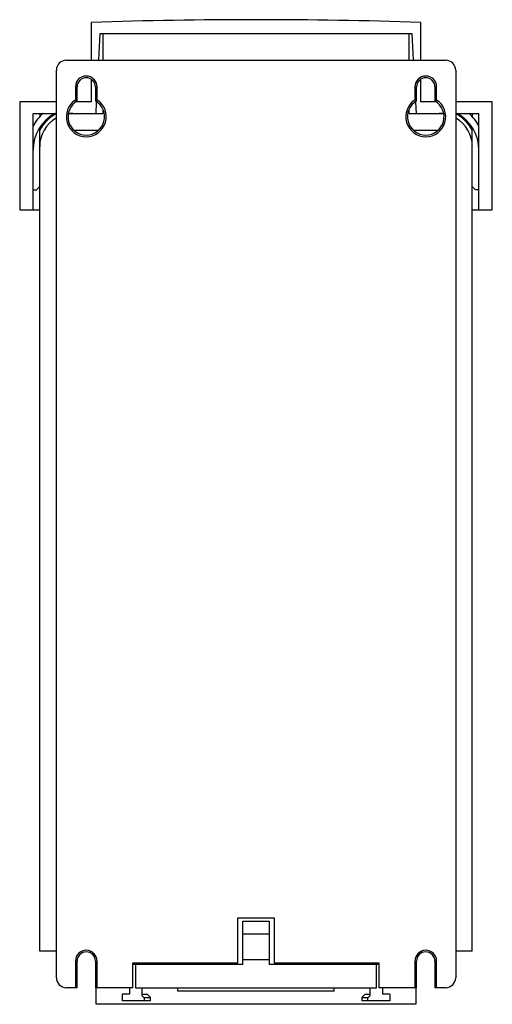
# Model space of a CAD drawing. Header units: millimetres. Extents: x 52 to 194, y 23 to 319.
import ezdxf

# ---------------------------------------------------------------- set-up
doc = ezdxf.new("R2010")
doc.units = ezdxf.units.MM
doc.header["$LTSCALE"] = 22.375614
doc.layers.get('0').update_dxf_attribs({"linetype": 'CONTINUOUS'})

msp = doc.modelspace()

# ---------------------------------------------------------------- linework, layer by layer
at = {"color": 7, "linetype": 'CONTINUOUS'}
for p, q in [((73.54, 318.29), (73.54, 306.9)), ((172.54, 306.9), (172.54, 318.29)), ((75.79, 306.9), (76.21, 314.9)), ((76.21, 314.9), (169.86, 314.9)), ((77.04, 314.9), (77.04, 306.9)), ((169.04, 306.9), (169.04, 314.9)), ((169.86, 314.9), (170.28, 306.9)), ((66.04, 306.9), (180.04, 306.9)), ((63.04, 30.9), (63.04, 303.9)), ((183.04, 303.9), (183.04, 30.9)), ((73.54, 301.09), (73.54, 294.4)), ((172.54, 294.4), (172.54, 301.03)), ((68.79, 298.9), (68.79, 294.94)), ((68.79, 298.9), (69.29, 298.9)), ((69.29, 294.66), (69.29, 298.9)), ((74.79, 298.9), (74.79, 294.66)), ((74.79, 298.9), (75.29, 298.9)), ((75.29, 294.94), (75.29, 298.9)), ((170.79, 298.9), (170.79, 294.94)), ((170.79, 298.9), (171.29, 298.9)), ((171.29, 294.66), (171.29, 298.9)), ((176.79, 298.9), (176.79, 294.66)), ((176.79, 298.9), (177.29, 298.9)), ((177.29, 294.94), (177.29, 298.9)), ((52.04, 294.4), (52.04, 261.9)), ((63.04, 294.4), (52.04, 294.4)), ((73.54, 294.4), (69.02, 294.4)), ((74.96, 290.9), (75.13, 294.31)), ((170.94, 294.31), (171.12, 290.9)), ((177.05, 294.4), (172.54, 294.4)), ((194.04, 294.4), (183.04, 294.4)), ((194.04, 261.9), (194.04, 294.4)), ((56.04, 261.9), (56.04, 290.9)), ((56.04, 290.9), (63.04, 290.9)), ((58.04, 290.9), (58.04, 289.91)), ((66.8, 290.9), (77.04, 290.9)), ((77.04, 291.76), (77.04, 290.9)), ((169.04, 290.9), (169.04, 291.76)), ((169.04, 290.9), (179.27, 290.9)), ((183.04, 290.9), (190.04, 290.9)), ((188.04, 290.9), (188.04, 289.91)), ((190.04, 261.9), (190.04, 290.9)), ((58.04, 38.9), (58.04, 286.68)), ((68.52, 285.9), (75.55, 285.9)), ((170.52, 285.9), (177.55, 285.9)), ((188.04, 38.9), (188.04, 286.68)), ((56.04, 267.9), (57.04, 267.9)), ((57.04, 267.9), (58.04, 268.9)), ((188.04, 268.9), (189.04, 267.9)), ((190.04, 267.9), (189.04, 267.9)), ((52.04, 261.9), (58.04, 261.9)), ((188.04, 261.9), (194.04, 261.9)), ((117.54, 48.9), (128.54, 48.9)), ((117.54, 35.4), (117.54, 48.9)), ((119.04, 47.9), (127.04, 47.9)), ((119.04, 34.9), (119.04, 47.9)), ((127.04, 47.9), (127.04, 34.9)), ((128.54, 48.9), (128.54, 35.4)), ((119.04, 44.13), (127.04, 44.13)), ((63.04, 38.9), (58.04, 38.9)), ((188.04, 38.9), (183.04, 38.9)), ((68.79, 35.9), (69.29, 35.9)), ((68.79, 35.9), (68.79, 27.9)), ((69.29, 27.9), (69.29, 35.9)), ((74.79, 35.9), (75.29, 35.9)), ((74.79, 35.9), (74.79, 27.9)), ((75.29, 27.9), (75.29, 35.9)), ((119.04, 36.33), (127.04, 36.33)), ((170.79, 35.9), (171.29, 35.9)), ((170.79, 35.9), (170.79, 27.9)), ((171.29, 27.9), (171.29, 35.9)), ((176.79, 35.9), (177.29, 35.9)), ((176.79, 35.9), (176.79, 27.9)), ((177.29, 27.9), (177.29, 35.9)), ((86.04, 35.4), (117.54, 35.4)), ((86.04, 27.9), (86.04, 35.4)), ((119.04, 34.9), (86.04, 34.9)), ((86.79, 35.4), (86.79, 27.9)), ((87.09, 35.4), (87.09, 34.9)), ((89.49, 35.4), (89.49, 34.9)), ((90.19, 34.9), (90.19, 35.4)), ((92.79, 35.4), (92.79, 34.9)), ((96.79, 34.9), (96.79, 35.4)), ((160.04, 34.9), (127.04, 34.9)), ((128.54, 35.4), (160.04, 35.4)), ((149.29, 35.4), (149.29, 34.9)), ((153.29, 34.9), (153.29, 35.4)), ((156.59, 35.4), (156.59, 34.9)), ((158.99, 35.4), (158.99, 34.9)), ((159.29, 27.9), (159.29, 35.4)), ((160.04, 27.9), (160.04, 35.4)), ((69.29, 27.9), (66.04, 27.9)), ((86.04, 27.9), (74.79, 27.9)), ((75.04, 22.9), (75.04, 27.9)), ((84.99, 27.9), (84.99, 25.9)), ((86.79, 27.9), (159.29, 27.9)), ((88.79, 25.44), (88.79, 27.9)), ((99.54, 26.9), (99.54, 27.9)), ((146.54, 26.9), (99.54, 26.9)), ((146.54, 26.9), (146.54, 27.9)), ((157.29, 27.9), (157.29, 25.44)), ((171.29, 27.9), (160.04, 27.9)), ((161.09, 27.9), (161.09, 25.9)), ((171.04, 27.9), (171.04, 22.9)), ((180.04, 27.9), (176.79, 27.9)), ((84.99, 25.9), (82.79, 25.9)), ((82.79, 25.9), (82.79, 23.9)), ((91.29, 23.9), (82.79, 23.9)), ((88.79, 25.9), (90.29, 25.9)), ((89.41, 24.9), (91.29, 24.9)), ((89.41, 24.9), (89.41, 23.9)), ((91.29, 24.9), (90.29, 25.9)), ((91.29, 23.9), (91.29, 24.9)), ((155.79, 25.9), (154.79, 24.9)), ((154.79, 24.9), (156.66, 24.9)), ((154.79, 24.9), (154.79, 23.9)), ((163.29, 23.9), (154.79, 23.9)), ((155.79, 25.9), (157.29, 25.9)), ((156.66, 23.9), (156.66, 24.9)), ((163.29, 25.9), (161.09, 25.9)), ((163.29, 25.9), (163.29, 23.9)), ((171.04, 22.9), (75.04, 22.9))]:
    msp.add_line(p, q, dxfattribs=at)
for centre, radius, start, end in [((123.04, -1184.4), 1503.5, 88.1133, 91.8867), ((66.04, 303.9), 3, 90, 180), ((180.04, 303.9), 3, 0, 90), ((72.04, 298.9), 3.25, 0, 180), ((174.04, 298.9), 3.25, 0, 180), ((72.04, 298.9), 2.75, 0, 180), ((174.04, 298.9), 2.75, 0, 180), ((72.04, 289.9), 6, 122.7972, 57.2028), ((72.04, 289.9), 5.5, 120, 60), ((174.04, 289.9), 6, 122.7972, 57.2028), ((174.04, 289.9), 5.5, 120, 60), ((68.31, 280.4), 14, 131.4096, 151.2568), ((68.54, 279.9), 12.5, 118.3576, 180), ((69.04, 279.9), 12.5, 118.7092, 151.6424), ((68.04, 280.9), 10, 90, 100.3053), ((178.04, 280.9), 10, 79.6947, 90), ((177.04, 279.9), 12.5, 28.3576, 61.2908), ((177.54, 279.9), 12.5, 0, 61.6424), ((177.76, 280.4), 14, 28.7432, 48.5904), ((68.04, 280.9), 10, 120.4767, 180), ((178.04, 280.9), 10, 0, 59.5233), ((72.04, 35.9), 3.25, 0, 180), ((72.04, 35.9), 2.75, 0, 180), ((174.04, 35.9), 3.25, 0, 180), ((174.04, 35.9), 2.75, 0, 180), ((150.53, 35.49), 5.07, 353.2152, 358.9023), ((66.04, 30.9), 3, 180, 270), ((180.04, 30.9), 3, 270, 360), ((10.09, -66.68), 121.15, 49.1028, 49.4923), ((235.98, -66.68), 121.15, 130.5087, 130.8982)]:
    msp.add_arc(centre, radius, start, end, dxfattribs=at)
for points, knots in [([(69.29, 294.66), (69.27, 294.67), (69.11, 294.76), (68.94, 294.86), (68.79, 294.94)], [0, 0, 0, 0, 0.086833, 1, 1, 1, 1]), ([(74.79, 294.66), (74.8, 294.67), (74.97, 294.76), (75.13, 294.86), (75.29, 294.94)], [0, 0, 0, 0, 0.086816, 1, 1, 1, 1]), ([(171.29, 294.66), (171.27, 294.67), (171.11, 294.76), (170.94, 294.86), (170.79, 294.94)], [0, 0, 0, 0, 0.086833, 1, 1, 1, 1]), ([(176.79, 294.66), (176.8, 294.67), (176.97, 294.76), (177.13, 294.86), (177.29, 294.94)], [0, 0, 0, 0, 0.086816, 1, 1, 1, 1]), ([(153.62, 34.89), (153.63, 34.93), (153.68, 35.09), (153.7, 35.26), (153.71, 35.4)], [0, 0, 0, 0, 0.236731, 1, 1, 1, 1]), ([(154.68, 34.88), (154.68, 34.92), (154.71, 35.09), (154.72, 35.27), (154.72, 35.4)], [0, 0, 0, 0, 0.24821, 1, 1, 1, 1])]:
    msp.add_open_spline(points, degree=3, knots=knots, dxfattribs=at)

doc.saveas('drawing.dxf')
